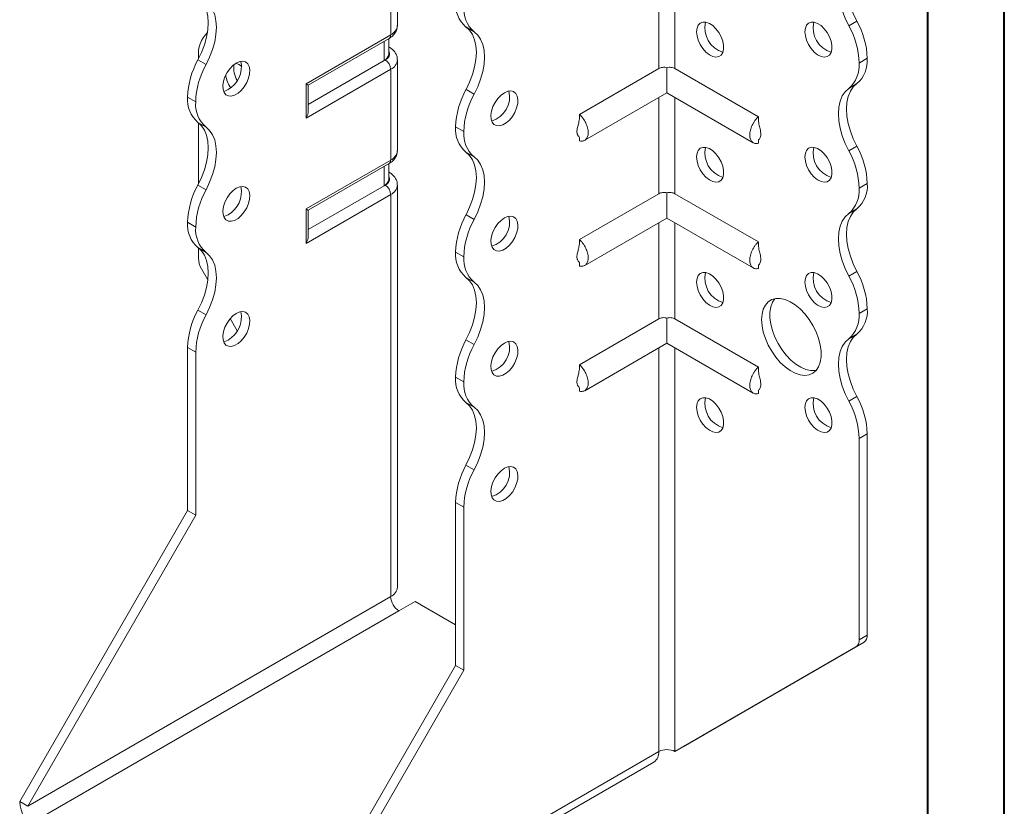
# Model space of a CAD drawing. Header units: millimetres. Extents: x 0 to 210, y 0 to 297.
# Tile 3 of 6: x 146 to 210, y 56 to 107. Entities that reach past the tile are written whole.
import ezdxf

# ---------------------------------------------------------------- set-up
doc = ezdxf.new("R2010")
doc.units = ezdxf.units.MM

msp = doc.modelspace()

# ---------------------------------------------------------------- linework, layer by layer
at = {"color": 7, "linetype": 'Continuous', "lineweight": 40}
for p, q in [((210.079, 0.215), (210.079, 297.215)), ((205.079, 5.215), (205.079, 292.215))]:
    msp.add_line(p, q, dxfattribs=at)
at = {"color": 7, "linetype": 'Continuous', "lineweight": 15}
for p, q in [((170.457, 106.973), (170.457, 112.893)), ((170.018, 106.361), (170.018, 112.281)), ((187.519, 110.44), (187.519, 104.164)), ((188.579, 104.164), (188.579, 110.44)), ((175.466, 106.57), (174.935, 106.876)), ((199.925, 106.957), (200.455, 107.263)), ((164.492, 103.171), (170.018, 106.361)), ((164.638, 103.086), (169.914, 106.132)), ((169.891, 105.098), (169.891, 106.118)), ((169.598, 104.689), (169.598, 105.949)), ((169.914, 105.569), (169.891, 105.582)), ((169.914, 105.569), (169.891, 105.58)), ((157.467, 104.93), (157.467, 104.791)), ((201.13, 104.833), (200.6, 104.527)), ((200.6, 104.526), (201.13, 104.832)), ((201.13, 104.833), (201.13, 104.832)), ((157.435, 104.731), (157.965, 104.424)), ((169.598, 104.689), (164.638, 101.826)), ((169.664, 104.728), (169.598, 104.689)), ((170.457, 98.808), (170.457, 104.727)), ((187.519, 104.164), (182.346, 101.178)), ((188.049, 104.219), (188.049, 102.581)), ((188.579, 104.164), (194.024, 101.021)), ((200.6, 104.527), (200.6, 104.526)), ((170.018, 104.115), (164.492, 100.925)), ((170.018, 98.195), (170.018, 104.115)), ((164.492, 100.925), (164.492, 103.171)), ((164.638, 101.418), (164.638, 103.086)), ((200.455, 103.181), (199.925, 102.875)), ((157.29, 101.993), (156.759, 102.299)), ((156.759, 102.299), (157.29, 101.993)), ((156.759, 102.299), (156.759, 102.299)), ((174.936, 102.793), (175.466, 102.487)), ((182.684, 99.484), (188.049, 102.581)), ((187.519, 102.275), (187.519, 95.999)), ((188.049, 102.581), (193.686, 99.327)), ((188.579, 95.999), (188.579, 102.275)), ((157.29, 101.993), (157.29, 101.993)), ((157.965, 100.342), (157.434, 100.648)), ((157.467, 100.625), (157.467, 96.625)), ((174.791, 100.056), (174.26, 100.362)), ((174.26, 100.361), (174.26, 100.362)), ((174.26, 100.361), (174.791, 100.055)), ((174.791, 100.055), (174.791, 100.056)), ((182.346, 99.671), (182.346, 99.45)), ((194.024, 99.509), (194.024, 99.293)), ((199.925, 98.792), (200.455, 99.098)), ((175.466, 98.404), (174.935, 98.711)), ((164.492, 95.005), (170.018, 98.195)), ((164.638, 94.921), (169.914, 97.966)), ((169.598, 96.524), (169.598, 97.784)), ((169.891, 96.932), (169.891, 97.953)), ((169.914, 97.403), (169.891, 97.417)), ((169.914, 97.403), (169.891, 97.414)), ((157.434, 96.565), (157.965, 96.259)), ((169.598, 96.524), (164.638, 93.661)), ((169.664, 96.562), (169.598, 96.524)), ((170.457, 70.331), (170.457, 96.562)), ((201.13, 96.667), (200.6, 96.361)), ((200.6, 96.36), (201.13, 96.666)), ((201.13, 96.667), (201.13, 96.666)), ((170.018, 95.95), (164.492, 92.76)), ((170.018, 69.718), (170.018, 95.95)), ((187.519, 95.999), (182.346, 93.013)), ((188.049, 96.053), (188.049, 94.416)), ((188.579, 95.999), (194.024, 92.856)), ((200.6, 96.361), (200.6, 96.36)), ((164.492, 92.76), (164.492, 95.005)), ((164.638, 93.252), (164.638, 94.921)), ((174.936, 94.628), (175.466, 94.321)), ((200.455, 95.016), (199.925, 94.71)), ((157.29, 93.829), (156.759, 94.135)), ((156.759, 94.133), (156.759, 94.135)), ((156.759, 94.133), (157.29, 93.827)), ((182.684, 91.319), (188.049, 94.416)), ((187.519, 94.11), (187.519, 87.834)), ((188.049, 94.416), (193.686, 91.161)), ((188.579, 87.834), (188.579, 94.11)), ((157.29, 93.827), (157.29, 93.829)), ((157.965, 92.177), (157.434, 92.483)), ((157.467, 92.459), (157.467, 91.796)), ((174.791, 91.89), (174.26, 92.196)), ((174.26, 92.196), (174.791, 91.89)), ((174.26, 92.196), (174.26, 92.196)), ((174.791, 91.89), (174.791, 91.89)), ((182.346, 91.506), (182.346, 91.285)), ((194.024, 91.344), (194.024, 91.128)), ((158.084, 90.388), (157.674, 91.099)), ((199.925, 90.626), (200.455, 90.932)), ((175.466, 90.239), (174.935, 90.545)), ((157.434, 88.399), (157.965, 88.093)), ((201.13, 88.502), (200.6, 88.196)), ((200.6, 88.195), (201.13, 88.501)), ((200.6, 88.196), (200.6, 88.195)), ((201.13, 88.502), (201.13, 88.501)), ((160.003, 87.063), (159.545, 87.857)), ((187.519, 87.834), (182.346, 84.848)), ((188.049, 87.888), (188.049, 86.25)), ((188.579, 87.834), (194.024, 84.69)), ((200.455, 86.85), (199.925, 86.544)), ((174.935, 86.462), (175.466, 86.156)), ((182.684, 83.153), (188.049, 86.25)), ((188.049, 86.25), (193.686, 82.996)), ((157.29, 85.663), (156.759, 85.969)), ((156.759, 75.333), (156.759, 85.969)), ((157.29, 75.027), (157.29, 85.663)), ((187.519, 85.944), (187.519, 59.615)), ((188.579, 59.615), (188.579, 85.944)), ((174.791, 83.726), (174.26, 84.032)), ((174.26, 84.03), (174.26, 84.032)), ((174.26, 84.03), (174.791, 83.724)), ((174.791, 83.724), (174.791, 83.726)), ((182.346, 83.341), (182.346, 83.119)), ((194.024, 83.178), (194.024, 82.962)), ((175.466, 82.074), (174.935, 82.38)), ((199.925, 82.461), (200.455, 82.767)), ((201.13, 80.337), (200.6, 80.031)), ((200.6, 80.031), (200.6, 66.895)), ((201.13, 80.337), (201.13, 67.201)), ((174.935, 78.296), (175.466, 77.99)), ((174.791, 75.56), (174.26, 75.866)), ((174.26, 65.23), (174.26, 75.866)), ((145.799, 56.35), (156.759, 75.333)), ((157.29, 75.027), (156.759, 75.333)), ((174.791, 64.924), (174.791, 75.56)), ((146.33, 56.044), (157.29, 75.027)), ((170.018, 69.718), (146.33, 56.044)), ((146.86, 55.125), (170.548, 68.8)), ((170.548, 68.8), (171.609, 69.412)), ((174.26, 67.881), (171.609, 69.412)), ((200.6, 66.895), (201.13, 67.201)), ((188.579, 59.615), (200.393, 66.437)), ((189.11, 59.921), (200.923, 66.744)), ((200.923, 66.744), (200.393, 66.437)), ((163.3, 46.247), (174.26, 65.23)), ((163.83, 45.94), (174.791, 64.924)), ((174.26, 65.23), (174.791, 64.924)), ((188.579, 59.615), (189.11, 59.921)), ((163.83, 45.94), (187.519, 59.615)), ((187.519, 59.615), (187.519, 59.615)), ((163.52, 45.254), (187.208, 58.929)), ((146.33, 56.044), (145.799, 56.35))]:
    msp.add_line(p, q, dxfattribs=at)
at = {"color": 7, "linetype": 'Continuous', "lineweight": 15, "flags": 128}
for points in [[(200.455, 111.346), (200.219, 111.129), (200.03, 110.849), (199.892, 110.511), (199.808, 110.124), (199.78, 109.695), (199.808, 109.233), (199.892, 108.748), (200.03, 108.252), (200.219, 107.753), (200.455, 107.263)], [(199.925, 106.957), (199.689, 107.447), (199.5, 107.946), (199.362, 108.442), (199.278, 108.927), (199.249, 109.388), (199.278, 109.817), (199.362, 110.205), (199.5, 110.542), (199.689, 110.823), (199.925, 111.04)], [(157.434, 108.814), (157.671, 108.596), (157.86, 108.316), (157.998, 107.979), (158.082, 107.591), (158.11, 107.162), (158.082, 106.7), (157.998, 106.216), (157.86, 105.719), (157.671, 105.221), (157.435, 104.731)], [(157.965, 104.424), (158.201, 104.914), (158.39, 105.413), (158.528, 105.91), (158.612, 106.394), (158.64, 106.856), (158.612, 107.285), (158.528, 107.672), (158.39, 108.01), (158.201, 108.29), (157.965, 108.507)], [(174.936, 102.793), (175.172, 103.283), (175.361, 103.782), (175.499, 104.278), (175.583, 104.763), (175.611, 105.224), (175.583, 105.653), (175.499, 106.041), (175.361, 106.378), (175.172, 106.659), (174.935, 106.876)], [(189.993, 106.567), (190.021, 106.804), (190.103, 106.995), (190.233, 107.127), (190.404, 107.191), (190.604, 107.185), (190.822, 107.107), (191.043, 106.963), (191.254, 106.763), (191.441, 106.517), (191.592, 106.243), (191.699, 105.958), (191.754, 105.678), (191.754, 105.422), (191.699, 105.206), (191.592, 105.044), (191.441, 104.945), (191.254, 104.916), (191.043, 104.958), (190.822, 105.07), (190.604, 105.243), (190.404, 105.468), (190.233, 105.73), (190.103, 106.012), (190.021, 106.297), (189.993, 106.567)], [(197.064, 106.567), (197.092, 106.805), (197.174, 106.996), (197.304, 107.128), (197.475, 107.192), (197.675, 107.185), (197.893, 107.108), (198.114, 106.964), (198.325, 106.763), (198.512, 106.518), (198.663, 106.244), (198.77, 105.958), (198.825, 105.679), (198.825, 105.423), (198.77, 105.207), (198.663, 105.044), (198.512, 104.945), (198.325, 104.916), (198.114, 104.959), (197.893, 105.07), (197.675, 105.244), (197.475, 105.469), (197.304, 105.73), (197.174, 106.012), (197.092, 106.297), (197.064, 106.567)], [(175.466, 102.487), (175.702, 102.977), (175.891, 103.475), (176.029, 103.972), (176.113, 104.457), (176.141, 104.918), (176.113, 105.347), (176.029, 105.735), (175.891, 106.072), (175.702, 106.353), (175.466, 106.57)], [(159.941, 104.524), (159.722, 104.365), (159.516, 104.152), (159.336, 103.898), (159.195, 103.62), (159.101, 103.334), (159.059, 103.059), (159.073, 102.811), (159.142, 102.607), (159.26, 102.46), (159.422, 102.378), (159.616, 102.367), (159.831, 102.427), (160.052, 102.555), (160.267, 102.743), (160.461, 102.978), (160.622, 103.246), (160.741, 103.531), (160.81, 103.814), (160.824, 104.077), (160.782, 104.304), (160.688, 104.481), (160.546, 104.597), (160.367, 104.644), (160.161, 104.619), (159.941, 104.524)], [(199.925, 98.792), (199.689, 99.282), (199.5, 99.78), (199.362, 100.277), (199.278, 100.762), (199.249, 101.223), (199.278, 101.652), (199.362, 102.04), (199.5, 102.377), (199.689, 102.657), (199.925, 102.875)], [(200.455, 103.181), (200.219, 102.964), (200.03, 102.683), (199.892, 102.346), (199.808, 101.958), (199.78, 101.529), (199.808, 101.068), (199.892, 100.583), (200.03, 100.087), (200.219, 99.588), (200.455, 99.098)], [(159.411, 102.789), (159.191, 102.694), (159.11, 102.676)], [(177.442, 102.587), (177.222, 102.428), (177.016, 102.215), (176.837, 101.961), (176.696, 101.682), (176.602, 101.396), (176.56, 101.121), (176.574, 100.874), (176.643, 100.67), (176.761, 100.522), (176.923, 100.44), (177.117, 100.429), (177.332, 100.489), (177.553, 100.617), (177.768, 100.805), (177.962, 101.04), (178.123, 101.309), (178.242, 101.593), (178.311, 101.876), (178.324, 102.139), (178.283, 102.367), (178.189, 102.544), (178.047, 102.659), (177.868, 102.706), (177.662, 102.682), (177.442, 102.587)], [(157.434, 100.648), (157.671, 100.431), (157.86, 100.151), (157.998, 99.813), (158.082, 99.426), (158.11, 98.996), (158.082, 98.535), (157.998, 98.05), (157.86, 97.553), (157.671, 97.055), (157.434, 96.565)], [(157.965, 96.259), (158.201, 96.749), (158.39, 97.247), (158.528, 97.744), (158.612, 98.229), (158.64, 98.69), (158.612, 99.119), (158.528, 99.507), (158.39, 99.844), (158.201, 100.125), (157.965, 100.342)], [(189.993, 98.401), (190.021, 98.639), (190.103, 98.83), (190.233, 98.962), (190.404, 99.026), (190.604, 99.019), (190.822, 98.942), (191.043, 98.798), (191.254, 98.597), (191.441, 98.352), (191.592, 98.078), (191.699, 97.792), (191.754, 97.513), (191.754, 97.257), (191.699, 97.041), (191.592, 96.878), (191.441, 96.779), (191.254, 96.75), (191.043, 96.793), (190.822, 96.904), (190.604, 97.078), (190.404, 97.303), (190.233, 97.564), (190.103, 97.846), (190.021, 98.131), (189.993, 98.401)], [(197.064, 98.402), (197.092, 98.64), (197.174, 98.83), (197.304, 98.962), (197.475, 99.027), (197.675, 99.02), (197.893, 98.942), (198.114, 98.799), (198.325, 98.598), (198.512, 98.353), (198.663, 98.079), (198.77, 97.793), (198.825, 97.513), (198.825, 97.257), (198.77, 97.041), (198.663, 96.879), (198.512, 96.78), (198.325, 96.751), (198.114, 96.793), (197.893, 96.905), (197.675, 97.079), (197.475, 97.303), (197.304, 97.565), (197.174, 97.847), (197.092, 98.132), (197.064, 98.402)], [(174.936, 94.628), (175.172, 95.118), (175.361, 95.616), (175.499, 96.113), (175.583, 96.597), (175.611, 97.059), (175.583, 97.488), (175.499, 97.875), (175.361, 98.213), (175.172, 98.493), (174.935, 98.711)], [(175.466, 94.321), (175.702, 94.811), (175.891, 95.31), (176.029, 95.807), (176.113, 96.291), (176.141, 96.753), (176.113, 97.182), (176.029, 97.569), (175.891, 97.907), (175.702, 98.187), (175.466, 98.404)], [(159.941, 96.359), (159.722, 96.2), (159.516, 95.987), (159.336, 95.733), (159.195, 95.454), (159.101, 95.168), (159.059, 94.893), (159.073, 94.646), (159.142, 94.442), (159.26, 94.295), (159.422, 94.213), (159.616, 94.201), (159.831, 94.262), (160.052, 94.39), (160.267, 94.577), (160.461, 94.812), (160.622, 95.081), (160.741, 95.365), (160.81, 95.648), (160.824, 95.912), (160.782, 96.139), (160.688, 96.316), (160.546, 96.432), (160.367, 96.479), (160.161, 96.454), (159.941, 96.359)], [(159.411, 94.624), (159.191, 94.529), (159.11, 94.511)], [(164.492, 95.005), (164.548, 94.973), (164.591, 94.948), (164.621, 94.93), (164.636, 94.922), (164.638, 94.921)], [(177.442, 94.421), (177.222, 94.262), (177.016, 94.049), (176.837, 93.795), (176.696, 93.517), (176.602, 93.231), (176.56, 92.955), (176.574, 92.708), (176.643, 92.504), (176.761, 92.357), (176.923, 92.275), (177.117, 92.264), (177.332, 92.324), (177.553, 92.452), (177.768, 92.639), (177.962, 92.875), (178.123, 93.143), (178.242, 93.428), (178.311, 93.711), (178.324, 93.974), (178.283, 94.201), (178.189, 94.378), (178.047, 94.494), (177.868, 94.541), (177.662, 94.516), (177.442, 94.421)], [(199.925, 90.626), (199.689, 91.116), (199.5, 91.615), (199.362, 92.112), (199.278, 92.596), (199.249, 93.058), (199.278, 93.487), (199.362, 93.874), (199.5, 94.212), (199.689, 94.492), (199.925, 94.71)], [(200.455, 95.016), (200.219, 94.798), (200.03, 94.518), (199.892, 94.18), (199.808, 93.793), (199.78, 93.364), (199.808, 92.902), (199.892, 92.418), (200.03, 91.921), (200.219, 91.422), (200.455, 90.932)], [(157.434, 92.483), (157.671, 92.265), (157.86, 91.985), (157.998, 91.648), (158.082, 91.26), (158.11, 90.831), (158.082, 90.369), (157.998, 89.885), (157.86, 89.388), (157.671, 88.889), (157.434, 88.399)], [(157.965, 88.093), (158.201, 88.583), (158.39, 89.082), (158.528, 89.579), (158.612, 90.063), (158.64, 90.525), (158.612, 90.954), (158.528, 91.341), (158.39, 91.679), (158.201, 91.959), (157.965, 92.177)], [(189.993, 90.236), (190.021, 90.474), (190.103, 90.664), (190.233, 90.796), (190.404, 90.861), (190.604, 90.854), (190.822, 90.776), (191.043, 90.632), (191.254, 90.432), (191.441, 90.187), (191.592, 89.913), (191.699, 89.627), (191.754, 89.347), (191.754, 89.091), (191.699, 88.875), (191.592, 88.713), (191.441, 88.614), (191.254, 88.585), (191.043, 88.627), (190.822, 88.739), (190.604, 88.912), (190.404, 89.137), (190.233, 89.399), (190.103, 89.681), (190.021, 89.966), (189.993, 90.236)], [(197.064, 90.236), (197.092, 90.474), (197.174, 90.665), (197.304, 90.797), (197.475, 90.861), (197.675, 90.855), (197.893, 90.777), (198.114, 90.633), (198.325, 90.432), (198.512, 90.187), (198.663, 89.913), (198.77, 89.627), (198.825, 89.348), (198.825, 89.092), (198.77, 88.876), (198.663, 88.713), (198.512, 88.614), (198.325, 88.585), (198.114, 88.628), (197.893, 88.74), (197.675, 88.913), (197.475, 89.138), (197.304, 89.399), (197.174, 89.682), (197.092, 89.967), (197.064, 90.236)], [(174.935, 86.462), (175.172, 86.952), (175.361, 87.45), (175.499, 87.947), (175.583, 88.432), (175.611, 88.893), (175.583, 89.323), (175.499, 89.71), (175.361, 90.047), (175.172, 90.328), (174.935, 90.545)], [(175.466, 86.156), (175.702, 86.646), (175.891, 87.144), (176.029, 87.641), (176.113, 88.126), (176.141, 88.587), (176.113, 89.016), (176.029, 89.404), (175.891, 89.741), (175.702, 90.022), (175.466, 90.239)], [(194.236, 87.787), (194.264, 88.15), (194.347, 88.47), (194.483, 88.739), (194.668, 88.948), (194.896, 89.091), (195.161, 89.165), (195.456, 89.166), (195.771, 89.096), (196.098, 88.955), (196.428, 88.749), (196.75, 88.482), (197.056, 88.164), (197.337, 87.802), (197.584, 87.407), (197.792, 86.991), (197.953, 86.566), (198.062, 86.143), (198.118, 85.736), (198.118, 85.355), (198.062, 85.012), (197.953, 84.716), (197.792, 84.476), (197.584, 84.3), (197.337, 84.191), (197.056, 84.154), (196.75, 84.188), (196.428, 84.294), (196.098, 84.468), (195.771, 84.705), (195.456, 84.999), (195.161, 85.34), (194.896, 85.72), (194.668, 86.127), (194.483, 86.549), (194.347, 86.974), (194.264, 87.391), (194.236, 87.787)], [(195.097, 89.154), (194.939, 88.918), (194.829, 88.622), (194.773, 88.279), (194.773, 87.898), (194.829, 87.491), (194.939, 87.068), (195.1, 86.643), (195.307, 86.227), (195.555, 85.832), (195.836, 85.47), (196.142, 85.152), (196.464, 84.885), (196.793, 84.679), (197.121, 84.539), (197.436, 84.468), (197.73, 84.469), (197.795, 84.48)], [(159.941, 88.194), (159.722, 88.035), (159.516, 87.821), (159.336, 87.568), (159.195, 87.289), (159.101, 87.003), (159.059, 86.728), (159.073, 86.48), (159.142, 86.277), (159.26, 86.129), (159.422, 86.047), (159.616, 86.036), (159.831, 86.096), (160.052, 86.224), (160.267, 86.412), (160.461, 86.647), (160.622, 86.915), (160.741, 87.2), (160.81, 87.483), (160.824, 87.746), (160.782, 87.974), (160.688, 88.151), (160.546, 88.266), (160.367, 88.313), (160.161, 88.288), (159.941, 88.194)], [(200.455, 86.85), (200.219, 86.633), (200.03, 86.353), (199.892, 86.015), (199.808, 85.628), (199.78, 85.198), (199.808, 84.737), (199.892, 84.252), (200.03, 83.756), (200.219, 83.257), (200.455, 82.767)], [(159.411, 86.458), (159.191, 86.364), (159.11, 86.346)], [(177.442, 86.256), (177.222, 86.097), (177.016, 85.884), (176.837, 85.63), (176.696, 85.351), (176.602, 85.065), (176.56, 84.79), (176.574, 84.543), (176.643, 84.339), (176.761, 84.191), (176.923, 84.11), (177.117, 84.098), (177.332, 84.159), (177.553, 84.287), (177.768, 84.474), (177.962, 84.709), (178.123, 84.978), (178.242, 85.262), (178.311, 85.545), (178.324, 85.809), (178.283, 86.036), (178.189, 86.213), (178.047, 86.329), (177.868, 86.375), (177.662, 86.351), (177.442, 86.256)], [(199.925, 82.461), (199.689, 82.951), (199.5, 83.449), (199.362, 83.946), (199.278, 84.431), (199.249, 84.892), (199.278, 85.321), (199.362, 85.709), (199.5, 86.046), (199.689, 86.327), (199.925, 86.544)], [(174.935, 78.296), (175.172, 78.786), (175.361, 79.285), (175.499, 79.782), (175.583, 80.266), (175.611, 80.728), (175.583, 81.157), (175.499, 81.545), (175.361, 81.882), (175.172, 82.162), (174.935, 82.38)], [(189.993, 82.07), (190.021, 82.308), (190.103, 82.499), (190.233, 82.631), (190.404, 82.695), (190.604, 82.688), (190.822, 82.611), (191.043, 82.467), (191.254, 82.266), (191.441, 82.021), (191.592, 81.747), (191.699, 81.461), (191.754, 81.182), (191.754, 80.926), (191.699, 80.71), (191.592, 80.547), (191.441, 80.448), (191.254, 80.419), (191.043, 80.462), (190.822, 80.573), (190.604, 80.747), (190.404, 80.972), (190.233, 81.233), (190.103, 81.515), (190.021, 81.8), (189.993, 82.07)], [(197.064, 82.071), (197.092, 82.309), (197.174, 82.5), (197.304, 82.631), (197.475, 82.696), (197.675, 82.689), (197.893, 82.611), (198.114, 82.468), (198.325, 82.267), (198.512, 82.022), (198.663, 81.748), (198.77, 81.462), (198.825, 81.182), (198.825, 80.927), (198.77, 80.711), (198.663, 80.548), (198.512, 80.449), (198.325, 80.42), (198.114, 80.463), (197.893, 80.574), (197.675, 80.748), (197.475, 80.972), (197.304, 81.234), (197.174, 81.516), (197.092, 81.801), (197.064, 82.071)], [(175.466, 77.99), (175.702, 78.48), (175.891, 78.979), (176.029, 79.476), (176.113, 79.96), (176.141, 80.422), (176.113, 80.851), (176.029, 81.238), (175.891, 81.576), (175.702, 81.856), (175.466, 82.074)], [(177.442, 78.09), (177.222, 77.932), (177.016, 77.718), (176.837, 77.465), (176.696, 77.186), (176.602, 76.9), (176.56, 76.625), (176.574, 76.377), (176.643, 76.174), (176.761, 76.026), (176.923, 75.944), (177.117, 75.933), (177.332, 75.993), (177.553, 76.121), (177.768, 76.309), (177.962, 76.544), (178.123, 76.812), (178.242, 77.097), (178.311, 77.38), (178.324, 77.643), (178.283, 77.871), (178.189, 78.048), (178.047, 78.163), (177.868, 78.21), (177.662, 78.185), (177.442, 78.09)]]:
    msp.add_lwpolyline(points, dxfattribs=at)
at = {"color": 7, "linetype": 'Continuous', "lineweight": 15}
for centre, radius, start, end in [((176.212, 108.361), 1.959, 175.16254, 229.32327), ((176.742, 108.055), 1.959, 175.16254, 229.32327), ((169.706, 107.048), 0.754, 294.37466, 354.3052), ((192.183, 106.81), 1.65, 166.69046, 253.30416), ((199.254, 106.81), 1.65, 166.69046, 253.30416), ((195.294, 104.362), 5.308, 1.78273, 29.26742), ((195.825, 104.668), 5.308, 1.78273, 29.26742), ((159.47, 105.087), 2.009, 134.72167, 184.47672), ((169.773, 106.334), 0.246, 305.01333, 6.29885), ((169.391, 105.148), 0.503, 294.37466, 354.3052), ((169.515, 105.132), 0.431, 290.26685, 29.20572), ((199.177, 104.667), 1.96, 310.68797, 4.83571), ((162.069, 102.134), 5.312, 150.73691, 178.21768), ((162.599, 101.828), 5.312, 150.73691, 178.21768), ((158.526, 104.298), 1.749, 300.39229, 11.17657), ((161.354, 104.208), 1.584, 172.42806, 211.21507), ((159.569, 103.446), 1.119, 49.55922, 71.88464), ((169.25, 104.08), 0.768, 2.60548, 57.39452), ((169.721, 104.791), 0.738, 293.67509, 355.21895), ((198.647, 104.361), 1.96, 310.68797, 4.83571), ((161.227, 104.043), 2.005, 188.89661, 214.6427), ((158.711, 102.134), 1.959, 175.16254, 229.32327), ((179.569, 100.196), 5.312, 150.73691, 178.21768), ((180.1, 99.89), 5.312, 150.73691, 178.21768), ((176.137, 102.32), 1.65, 286.69605, 13.30932), ((159.241, 101.828), 1.959, 175.16254, 229.32327), ((176.212, 100.196), 1.959, 175.16254, 229.32327), ((176.742, 99.89), 1.959, 175.16254, 229.32327), ((192.183, 98.644), 1.65, 166.69046, 253.30416), ((199.254, 98.645), 1.65, 166.69046, 253.30416), ((195.821, 96.502), 5.312, 1.78232, 29.26309), ((169.706, 98.882), 0.754, 294.37466, 354.3052), ((195.291, 96.195), 5.312, 1.78232, 29.26309), ((169.773, 98.168), 0.246, 305.01333, 6.29885), ((169.515, 96.966), 0.431, 290.26685, 29.20572), ((162.065, 93.97), 5.308, 150.73258, 178.21727), ((158.526, 96.133), 1.749, 300.39229, 11.17657), ((169.391, 96.982), 0.503, 294.37466, 354.3052), ((169.25, 95.915), 0.768, 2.60548, 57.39452), ((169.721, 96.626), 0.738, 293.67509, 355.21895), ((199.179, 96.501), 1.959, 310.67673, 4.83746), ((162.596, 93.663), 5.308, 150.73258, 178.21727), ((198.648, 96.195), 1.959, 310.67673, 4.83746), ((179.569, 92.031), 5.312, 150.73691, 178.21768), ((176.137, 94.154), 1.65, 286.69605, 13.30932), ((158.711, 93.968), 1.959, 175.16254, 229.32327), ((180.1, 91.725), 5.312, 150.73691, 178.21768), ((159.241, 93.662), 1.959, 175.16254, 229.32327), ((176.212, 92.031), 1.959, 175.16254, 229.32327), ((158.908, 91.845), 1.443, 181.9565, 211.14373), ((176.742, 91.724), 1.959, 175.16254, 229.32327), ((192.183, 90.479), 1.65, 166.69046, 253.30416), ((199.254, 90.48), 1.65, 166.69046, 253.30416), ((195.825, 88.337), 5.308, 1.78273, 29.26742), ((195.294, 88.031), 5.308, 1.78273, 29.26742), ((162.065, 85.804), 5.308, 150.73258, 178.21727), ((162.596, 85.498), 5.308, 150.73258, 178.21727), ((158.526, 87.967), 1.749, 300.39229, 11.17657), ((198.648, 88.03), 1.959, 310.67673, 4.83746), ((199.179, 88.336), 1.959, 310.67673, 4.83746), ((179.566, 83.867), 5.308, 150.73258, 178.21727), ((180.096, 83.56), 5.308, 150.73258, 178.21727), ((176.137, 85.989), 1.65, 286.69605, 13.30932), ((176.212, 83.865), 1.959, 175.16254, 229.32327), ((176.742, 83.559), 1.959, 175.16254, 229.32327), ((192.183, 82.314), 1.65, 166.69046, 253.30416), ((199.254, 82.314), 1.65, 166.69046, 253.30416), ((195.294, 79.865), 5.308, 1.78273, 29.26742), ((195.825, 80.172), 5.308, 1.78273, 29.26742), ((179.566, 75.701), 5.308, 150.73258, 178.21727), ((180.096, 75.395), 5.308, 150.73258, 178.21727), ((176.137, 77.823), 1.65, 286.69605, 13.30932), ((169.706, 70.406), 0.754, 294.37466, 354.3052), ((171.169, 69.771), 1.153, 182.60548, 237.39452), ((200.099, 66.846), 0.503, 305.69804, 5.62038), ((200.63, 67.152), 0.503, 305.69804, 5.62038), ((186.784, 59.534), 0.739, 305.01333, 6.29885), ((188.049, 58.592), 1.153, 62.60967, 117.39033), ((148.102, 56.454), 2.305, 182.60548, 237.39452)]:
    msp.add_arc(centre, radius, start, end, dxfattribs=at)
for centre, major_axis, ratio, start_param, end_param in [((164.138, 103.375), (0.5, -0.289), 0.00007, 0.000041, 0.785439), ((164.138, 101.129), (0.354, 0.612), 0.577335, 4.71243, 5.497828), ((164.138, 92.964), (0.354, 0.612), 0.577335, 4.71243, 5.497828)]:
    msp.add_ellipse(centre, major_axis=major_axis, ratio=ratio, start_param=start_param, end_param=end_param, dxfattribs=at)
for points, knots in [([(169.914, 106.132), (169.962, 106.162), (170.085, 106.239), (170.246, 106.392), (170.376, 106.593), (170.45, 106.791), (170.449, 106.919), (170.448, 106.971)], [0, 0, 0, 0, 0.158954, 0.402981, 0.631771, 0.851773, 1, 1, 1, 1]), ([(170.449, 104.73), (170.451, 104.76), (170.459, 104.868), (170.402, 105.049), (170.289, 105.254), (170.126, 105.431), (169.986, 105.522), (169.914, 105.569)], [0, 0, 0, 0, 0.085325, 0.311794, 0.533755, 0.762164, 1, 1, 1, 1]), ([(188.049, 104.219), (188.003, 104.233), (187.954, 104.242), (187.859, 104.25), (187.812, 104.25), (187.674, 104.233), (187.59, 104.205), (187.519, 104.164)], [0, 0, 0, 0, 0.25, 0.25, 0.5, 0.5, 1, 1, 1, 1]), ([(188.579, 104.164), (188.544, 104.185), (188.505, 104.202), (188.422, 104.229), (188.378, 104.239), (188.241, 104.255), (188.143, 104.248), (188.049, 104.219)], [0, 0, 0, 0, 0.25, 0.25, 0.5, 0.5, 1, 1, 1, 1]), ([(182.346, 100.975), (182.333, 100.857), (182.31, 100.658), (182.24, 100.419), (182.199, 100.24), (182.177, 100.089), (182.182, 99.957), (182.206, 99.869), (182.243, 99.789), (182.311, 99.725), (182.334, 99.679), (182.346, 99.654)], [0, 0, 0, 0, 0.1838453, 0.3127111, 0.3877655, 0.468607, 0.5610137, 0.6142418, 0.6754793, 0.8258992, 1, 1, 1, 1]), ([(182.346, 99.45), (182.386, 99.44), (182.426, 99.434), (182.503, 99.432), (182.54, 99.435), (182.608, 99.449), (182.641, 99.461), (182.701, 99.493), (182.73, 99.513), (182.78, 99.561), (182.802, 99.589), (182.841, 99.652), (182.858, 99.688), (182.885, 99.764), (182.895, 99.805), (182.908, 99.892), (182.912, 99.939), (182.912, 100.036), (182.908, 100.086), (182.895, 100.189), (182.885, 100.242), (182.845, 100.404), (182.806, 100.512), (182.704, 100.726), (182.644, 100.827), (182.539, 100.971), (182.503, 101.016), (182.426, 101.102), (182.386, 101.141), (182.346, 101.178)], [0, 0, 0, 0, 0.0625, 0.0625, 0.125, 0.125, 0.1875, 0.1875, 0.25, 0.25, 0.3125, 0.3125, 0.375, 0.375, 0.4375, 0.4375, 0.5, 0.5, 0.5625, 0.5625, 0.625, 0.625, 0.75, 0.75, 0.875, 0.875, 0.9375, 0.9375, 1, 1, 1, 1]), ([(194.024, 101.021), (193.984, 100.984), (193.944, 100.945), (193.868, 100.86), (193.831, 100.814), (193.762, 100.719), (193.73, 100.67), (193.669, 100.569), (193.641, 100.516), (193.59, 100.409), (193.568, 100.356), (193.529, 100.248), (193.512, 100.193), (193.485, 100.086), (193.475, 100.033), (193.462, 99.93), (193.458, 99.879), (193.458, 99.734), (193.472, 99.646), (193.525, 99.492), (193.564, 99.429), (193.666, 99.332), (193.726, 99.3), (193.83, 99.277), (193.867, 99.274), (193.944, 99.277), (193.984, 99.282), (194.024, 99.293)], [0, 0, 0, 0, 0.0625, 0.0625, 0.125, 0.125, 0.1875, 0.1875, 0.25, 0.25, 0.3125, 0.3125, 0.375, 0.375, 0.4375, 0.4375, 0.5, 0.5, 0.625, 0.625, 0.75, 0.75, 0.875, 0.875, 0.9375, 0.9375, 1, 1, 1, 1]), ([(194.029, 99.5), (194.032, 99.5), (194.038, 99.5), (194.086, 99.56), (194.148, 99.665), (194.189, 99.793), (194.191, 99.964), (194.149, 100.19), (194.065, 100.472), (194.038, 100.695), (194.024, 100.817)], [0, 0, 0, 0, 0.0827188, 0.2051314, 0.3293385, 0.4347802, 0.5265606, 0.6365233, 0.8016854, 1, 1, 1, 1]), ([(169.914, 97.966), (169.962, 97.997), (170.085, 98.073), (170.246, 98.227), (170.376, 98.428), (170.45, 98.626), (170.449, 98.754), (170.448, 98.805)], [0, 0, 0, 0, 0.158954, 0.402981, 0.631771, 0.851773, 1, 1, 1, 1]), ([(170.449, 96.565), (170.451, 96.595), (170.459, 96.702), (170.402, 96.884), (170.289, 97.088), (170.126, 97.266), (169.986, 97.357), (169.914, 97.403)], [0, 0, 0, 0, 0.085325, 0.311794, 0.533755, 0.762164, 1, 1, 1, 1]), ([(188.049, 96.053), (188.003, 96.068), (187.954, 96.077), (187.859, 96.085), (187.812, 96.084), (187.674, 96.068), (187.59, 96.04), (187.519, 95.999)], [0, 0, 0, 0, 0.25, 0.25, 0.5, 0.5, 1, 1, 1, 1]), ([(188.579, 95.999), (188.544, 96.019), (188.505, 96.037), (188.422, 96.064), (188.378, 96.073), (188.241, 96.089), (188.143, 96.082), (188.049, 96.053)], [0, 0, 0, 0, 0.25, 0.25, 0.5, 0.5, 1, 1, 1, 1]), ([(182.346, 92.809), (182.333, 92.692), (182.31, 92.493), (182.24, 92.254), (182.199, 92.075), (182.177, 91.923), (182.182, 91.792), (182.206, 91.704), (182.243, 91.623), (182.311, 91.56), (182.334, 91.513), (182.346, 91.489)], [0, 0, 0, 0, 0.183845, 0.312711, 0.387766, 0.468607, 0.561014, 0.614242, 0.675479, 0.825899, 1, 1, 1, 1]), ([(182.346, 91.285), (182.386, 91.274), (182.426, 91.269), (182.503, 91.266), (182.54, 91.269), (182.608, 91.284), (182.641, 91.296), (182.701, 91.327), (182.73, 91.348), (182.78, 91.396), (182.802, 91.424), (182.841, 91.487), (182.858, 91.522), (182.885, 91.599), (182.895, 91.64), (182.908, 91.727), (182.912, 91.774), (182.912, 91.871), (182.908, 91.921), (182.895, 92.024), (182.885, 92.077), (182.845, 92.238), (182.806, 92.347), (182.704, 92.56), (182.644, 92.662), (182.539, 92.805), (182.503, 92.851), (182.426, 92.936), (182.386, 92.976), (182.346, 93.013)], [0, 0, 0, 0, 0.0625, 0.0625, 0.125, 0.125, 0.1875, 0.1875, 0.25, 0.25, 0.3125, 0.3125, 0.375, 0.375, 0.4375, 0.4375, 0.5, 0.5, 0.5625, 0.5625, 0.625, 0.625, 0.75, 0.75, 0.875, 0.875, 0.9375, 0.9375, 1, 1, 1, 1]), ([(194.024, 92.856), (193.984, 92.819), (193.944, 92.779), (193.868, 92.694), (193.831, 92.648), (193.762, 92.554), (193.73, 92.505), (193.669, 92.403), (193.641, 92.35), (193.59, 92.244), (193.568, 92.19), (193.529, 92.082), (193.512, 92.028), (193.485, 91.921), (193.475, 91.868), (193.462, 91.765), (193.458, 91.714), (193.458, 91.569), (193.472, 91.48), (193.525, 91.327), (193.564, 91.263), (193.666, 91.166), (193.726, 91.134), (193.83, 91.112), (193.867, 91.109), (193.944, 91.112), (193.984, 91.117), (194.024, 91.128)], [0, 0, 0, 0, 0.0625, 0.0625, 0.125, 0.125, 0.1875, 0.1875, 0.25, 0.25, 0.3125, 0.3125, 0.375, 0.375, 0.4375, 0.4375, 0.5, 0.5, 0.625, 0.625, 0.75, 0.75, 0.875, 0.875, 0.9375, 0.9375, 1, 1, 1, 1]), ([(194.029, 91.334), (194.032, 91.334), (194.038, 91.334), (194.086, 91.394), (194.148, 91.499), (194.189, 91.627), (194.191, 91.799), (194.149, 92.024), (194.065, 92.306), (194.038, 92.53), (194.024, 92.652)], [0, 0, 0, 0, 0.082719, 0.205131, 0.329338, 0.43478, 0.526561, 0.636523, 0.801685, 1, 1, 1, 1]), ([(188.049, 87.888), (188.003, 87.902), (187.954, 87.911), (187.859, 87.92), (187.812, 87.919), (187.674, 87.903), (187.59, 87.875), (187.519, 87.834)], [0, 0, 0, 0, 0.25, 0.25, 0.5, 0.5, 1, 1, 1, 1]), ([(188.579, 87.834), (188.544, 87.854), (188.505, 87.871), (188.422, 87.898), (188.378, 87.908), (188.241, 87.924), (188.143, 87.917), (188.049, 87.888)], [0, 0, 0, 0, 0.25, 0.25, 0.5, 0.5, 1, 1, 1, 1]), ([(182.346, 84.644), (182.333, 84.527), (182.31, 84.327), (182.24, 84.088), (182.199, 83.91), (182.177, 83.758), (182.182, 83.626), (182.206, 83.538), (182.243, 83.458), (182.311, 83.394), (182.334, 83.348), (182.346, 83.323)], [0, 0, 0, 0, 0.183845, 0.312711, 0.387766, 0.468607, 0.561014, 0.614242, 0.675479, 0.825899, 1, 1, 1, 1]), ([(182.346, 83.119), (182.386, 83.109), (182.426, 83.103), (182.503, 83.101), (182.54, 83.104), (182.608, 83.119), (182.641, 83.13), (182.701, 83.162), (182.73, 83.182), (182.78, 83.231), (182.802, 83.258), (182.841, 83.321), (182.858, 83.357), (182.885, 83.433), (182.895, 83.474), (182.908, 83.562), (182.912, 83.608), (182.912, 83.705), (182.908, 83.755), (182.895, 83.858), (182.885, 83.912), (182.845, 84.073), (182.806, 84.181), (182.704, 84.395), (182.644, 84.497), (182.539, 84.64), (182.503, 84.685), (182.426, 84.771), (182.386, 84.81), (182.346, 84.848)], [0, 0, 0, 0, 0.0625, 0.0625, 0.125, 0.125, 0.1875, 0.1875, 0.25, 0.25, 0.3125, 0.3125, 0.375, 0.375, 0.4375, 0.4375, 0.5, 0.5, 0.5625, 0.5625, 0.625, 0.625, 0.75, 0.75, 0.875, 0.875, 0.9375, 0.9375, 1, 1, 1, 1]), ([(194.024, 84.69), (193.984, 84.653), (193.944, 84.614), (193.868, 84.529), (193.831, 84.483), (193.762, 84.388), (193.73, 84.339), (193.669, 84.238), (193.641, 84.185), (193.59, 84.078), (193.568, 84.025), (193.529, 83.917), (193.512, 83.862), (193.485, 83.755), (193.475, 83.703), (193.462, 83.6), (193.458, 83.549), (193.458, 83.403), (193.472, 83.315), (193.525, 83.161), (193.564, 83.098), (193.666, 83.001), (193.726, 82.969), (193.83, 82.947), (193.867, 82.944), (193.944, 82.946), (193.984, 82.952), (194.024, 82.962)], [0, 0, 0, 0, 0.0625, 0.0625, 0.125, 0.125, 0.1875, 0.1875, 0.25, 0.25, 0.3125, 0.3125, 0.375, 0.375, 0.4375, 0.4375, 0.5, 0.5, 0.625, 0.625, 0.75, 0.75, 0.875, 0.875, 0.9375, 0.9375, 1, 1, 1, 1]), ([(194.029, 83.169), (194.032, 83.169), (194.038, 83.169), (194.086, 83.229), (194.148, 83.334), (194.189, 83.462), (194.191, 83.633), (194.149, 83.859), (194.065, 84.141), (194.038, 84.364), (194.024, 84.487)], [0, 0, 0, 0, 0.082719, 0.205131, 0.329338, 0.43478, 0.526561, 0.636523, 0.801685, 1, 1, 1, 1])]:
    msp.add_open_spline(points, degree=3, knots=knots, dxfattribs=at)
for points in [[(182.346, 101.178), (182.346, 101.11), (182.346, 101.042), (182.346, 100.975)], [(194.024, 101.021), (194.024, 100.953), (194.024, 100.885), (194.024, 100.817)], [(182.346, 93.013), (182.346, 92.945), (182.346, 92.877), (182.346, 92.809)], [(194.024, 92.856), (194.024, 92.788), (194.024, 92.72), (194.024, 92.652)], [(182.346, 84.848), (182.346, 84.78), (182.346, 84.712), (182.346, 84.644)], [(194.024, 84.69), (194.024, 84.622), (194.024, 84.554), (194.024, 84.487)]]:
    msp.add_open_spline(points, degree=3, dxfattribs=at)

doc.saveas('drawing.dxf')
